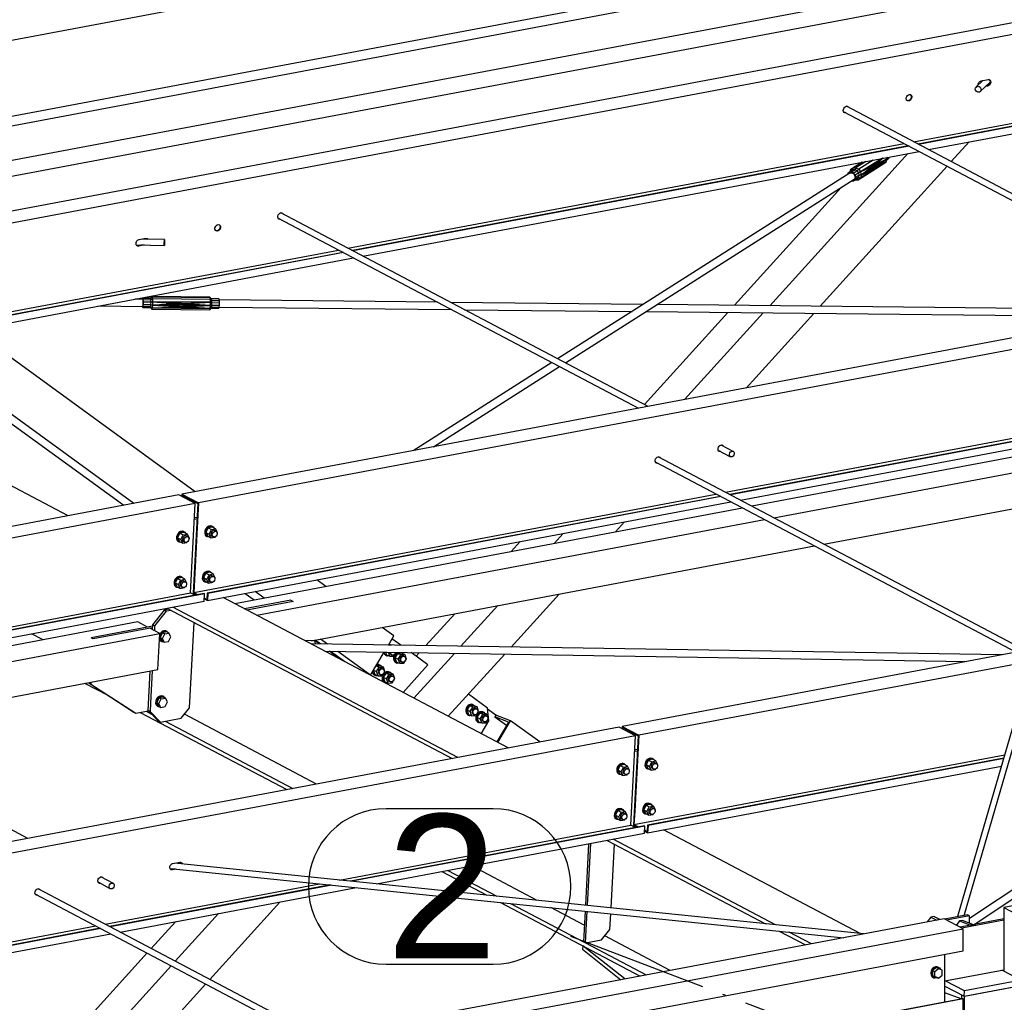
# Paper-space layout 'A0 Advance Steel' of a CAD drawing. Header units: millimetres. Extents: x -21 to 1320, y -7 to 928.
# Tile 47 of 134: x 812 to 846, y 134 to 168. Entities that reach past the tile are written whole.
import ezdxf

# ---------------------------------------------------------------- set-up
doc = ezdxf.new("R2010")
doc.units = ezdxf.units.MM
doc.linetypes.add('ACAD_ISO04W100', pattern=[30, 24, -3, 0, -3])
for name, color, linetype in [('AS_Belki', 145, 'CONTINUOUS'), ('AS_Blachy', 30, 'CONTINUOUS'), ('AS_Czesci specjalne', 31, 'CONTINUOUS'), ('AS_Siatki', 72, 'CONTINUOUS'), ('AS_Sruby', 9, 'CONTINUOUS')]:
    doc.layers.add(name, color=color, linetype=linetype)
doc.styles.add('Arial', font='arial.ttf', dxfattribs={"height": 150})

psp = doc.layouts.new('A0 Advance Steel')

# ---------------------------------------------------------------- linework, layer by layer
at = {"layer": 'AS_Belki', "linetype": 'Continuous', "ltscale": 0.25}
for p, q in [((845.547, 170.938), (795.226, 161.458)), ((795.958, 161.273), (846.311, 170.759)), ((848.423, 169.955), (798.928, 160.63)), ((801.523, 160.572), (849.104, 169.536)), ((854.855, 169.402), (802.042, 159.452)), ((854.855, 168.992), (802.616, 159.15)), ((803.05, 165.58), (817.7, 168.34)), ((842.718, 163.632), (854.855, 165.919)), ((854.855, 165.808), (842.873, 163.55)), ((854.855, 165.794), (842.892, 163.54)), ((845.064, 165.743), (845.304, 165.789)), ((843.239, 163.357), (854.855, 165.546)), ((845.128, 165.755), (844.896, 165.536)), ((845.032, 165.371), (845.373, 165.696)), ((845.292, 165.563), (845.219, 165.549)), ((845.273, 165.573), (845.237, 165.566)), ((845.346, 165.624), (845.263, 165.571)), ((845.292, 165.563), (845.273, 165.573)), ((853.134, 158.138), (840.389, 164.861)), ((840.299, 164.674), (852.807, 158.077)), ((823.087, 159.934), (842.391, 163.571)), ((842.546, 163.489), (823.242, 159.852)), ((842.565, 163.479), (823.261, 159.842)), ((844.03, 162.94), (844.649, 163.623)), ((823.608, 159.659), (842.912, 163.296)), ((837.726, 157.939), (842.515, 163.221)), ((839.479, 157.92), (843.887, 162.782)), ((840.516, 162.552), (830.365, 156.095)), ((830.635, 155.952), (840.657, 162.327)), ((840.206, 162.04), (836.499, 157.952)), ((820.668, 160.975), (833.176, 154.378)), ((833.503, 154.44), (820.758, 161.162)), ((815.748, 160.052), (816.717, 160.031)), ((815.947, 160.048), (815.804, 160.021)), ((815.804, 160.021), (815.823, 160.011)), ((816.012, 160.047), (815.823, 160.011)), ((815.835, 160.237), (816.075, 160.282)), ((816.717, 160.232), (815.906, 160.25)), ((802.45, 156.046), (822.76, 159.872)), ((822.915, 159.79), (802.92, 156.023)), ((822.934, 159.78), (802.939, 156.013)), ((802.926, 155.762), (823.281, 159.597)), ((854.855, 158.463), (817.324, 151.392)), ((814.443, 157.932), (815.964, 157.916)), ((815.967, 158.167), (815.705, 158.17)), ((854.855, 158.052), (817.897, 151.09)), ((826.196, 158.06), (818.62, 158.139)), ((833.336, 157.985), (826.649, 158.055)), ((851.317, 157.796), (833.823, 157.98)), ((818.618, 157.888), (826.681, 157.804)), ((827.134, 157.799), (832.948, 157.738)), ((836.274, 157.703), (833.376, 154.507)), ((833.435, 157.733), (850.055, 157.558)), ((834.77, 154.679), (837.501, 157.69)), ((836.904, 155.081), (839.253, 157.672)), ((817.787, 151.479), (810.045, 157.104)), ((807.564, 156.636), (815.306, 151.012)), ((815.654, 151.077), (807.912, 156.702)), ((813.369, 150.647), (803.474, 155.866)), ((830.164, 155.967), (825.347, 152.903)), ((826.051, 153.036), (830.434, 155.824)), ((836.187, 151.462), (854.855, 154.979)), ((854.855, 154.868), (836.342, 151.381)), ((854.855, 154.855), (836.361, 151.371)), ((836.708, 151.188), (854.855, 154.606)), ((854.855, 154.32), (837.109, 150.976)), ((837.873, 150.573), (854.855, 153.773)), ((835.95, 152.915), (836.346, 152.706)), ((836.477, 152.871), (836.04, 153.102)), ((833.768, 152.504), (846.276, 145.907)), ((846.603, 145.969), (833.858, 152.691)), ((839.607, 149.659), (854.855, 152.531)), ((817.215, 151.371), (731.546, 135.232)), ((817.788, 151.069), (732.119, 134.929)), ((817.788, 151.069), (817.215, 151.371)), ((817.324, 151.392), (817.32, 151.316)), ((817.324, 151.392), (817.897, 151.09)), ((817.342, 151.35), (817.339, 151.306)), ((817.342, 151.35), (817.876, 151.068)), ((817.581, 151.178), (817.645, 151.19)), ((817.623, 147.965), (817.788, 151.069)), ((817.876, 151.068), (817.711, 147.964)), ((817.732, 147.985), (835.86, 151.401)), ((817.897, 151.09), (817.84, 150.024)), ((836.015, 151.319), (818.202, 147.963)), ((818.208, 147.702), (836.381, 151.126)), ((836.034, 151.309), (818.221, 147.953)), ((836.782, 150.915), (819.156, 147.594)), ((819.92, 147.191), (837.546, 150.512)), ((832.374, 150.085), (832.688, 150.43)), ((817.84, 150.024), (817.816, 149.559)), ((829.06, 149.747), (828.747, 149.401)), ((830.24, 149.682), (830.554, 150.028)), ((817.816, 149.559), (817.732, 147.985)), ((821.824, 146.308), (839.28, 149.597)), ((822.315, 148.189), (822.002, 148.417)), ((820.181, 147.787), (819.868, 148.015)), ((801.56, 144.939), (817.623, 147.965)), ((818.093, 147.943), (801.715, 144.857)), ((818.112, 147.932), (801.734, 144.847)), ((802.081, 144.664), (818.099, 147.682)), ((817.778, 147.883), (817.623, 147.965)), ((817.711, 147.964), (817.842, 147.895)), ((817.732, 147.985), (817.887, 147.904)), ((818.112, 147.932), (818.093, 147.943)), ((818.099, 147.682), (818.112, 147.932)), ((818.103, 147.758), (818.208, 147.702)), ((818.104, 147.789), (818.19, 147.744)), ((818.202, 147.963), (818.19, 147.744)), ((818.202, 147.963), (818.221, 147.953)), ((818.221, 147.953), (818.208, 147.702)), ((828.65, 142.586), (818.755, 147.805)), ((819.52, 147.949), (819.834, 147.722)), ((828.752, 146.089), (830.418, 147.927)), ((816.803, 147.438), (826.698, 142.219)), ((826.905, 142.258), (817.01, 147.477)), ((827.008, 146.117), (828.284, 147.525)), ((854.855, 147.523), (832.606, 143.332)), ((826.791, 147.244), (825.787, 146.137)), ((854.855, 147.113), (833.179, 143.029)), ((815.789, 146.96), (802.481, 144.453)), ((816.133, 146.779), (814.17, 146.409)), ((816.133, 146.779), (815.789, 146.96)), ((816.554, 146.557), (816.21, 146.738)), ((824.675, 146.475), (824.27, 146.769)), ((803.245, 144.05), (816.554, 146.557)), ((812.505, 146.341), (812.105, 146.552)), ((814.247, 146.368), (814.17, 146.409)), ((816.487, 145.303), (816.554, 146.557)), ((821.932, 146.306), (821.908, 146.324)), ((822.083, 146.197), (821.934, 146.305)), ((822.377, 146.192), (822.136, 146.367)), ((824.489, 146.158), (824.675, 146.475)), ((811.976, 139.445), (799.231, 146.167)), ((845.786, 145.815), (821.796, 146.201)), ((822.287, 145.942), (844.558, 145.583)), ((823.869, 145.108), (822.731, 145.935)), ((822.979, 145.578), (822.807, 145.702)), ((823.872, 145.107), (824.343, 145.909)), ((825.373, 144.315), (826.783, 145.87)), ((825.563, 145.89), (825.452, 145.767)), ((826.57, 143.683), (828.527, 145.842)), ((804.98, 143.135), (816.487, 145.303)), ((825.863, 145.469), (824.997, 144.513)), ((813.965, 144.828), (814.751, 144.413)), ((846.402, 144.117), (844.246, 136.728)), ((844.476, 136.771), (846.631, 144.16)), ((815.876, 143.82), (820.961, 141.138)), ((816.083, 143.859), (816.265, 143.763)), ((821.999, 141.333), (817.407, 143.756)), ((828.219, 143.723), (828.185, 143.666)), ((828.185, 143.666), (828.591, 143.371)), ((828.659, 143.485), (828.185, 143.666)), ((828.731, 143.528), (828.219, 143.723)), ((832.497, 143.311), (746.828, 127.171)), ((816.741, 143.512), (821.168, 141.177)), ((828.659, 143.485), (828.254, 142.795)), ((828.29, 142.776), (828.731, 143.528)), ((829.743, 142.792), (828.731, 143.528)), ((833.07, 143.009), (832.497, 143.311)), ((832.606, 143.332), (832.602, 143.256)), ((832.606, 143.332), (833.179, 143.029)), ((832.623, 143.29), (832.621, 143.246)), ((832.623, 143.29), (833.158, 143.008)), ((833.07, 143.009), (747.401, 126.869)), ((832.863, 143.118), (832.927, 143.13)), ((832.904, 139.905), (833.07, 143.009)), ((833.158, 143.008), (832.993, 139.904)), ((833.179, 143.029), (833.097, 141.498)), ((833.014, 139.925), (845.886, 142.35)), ((845.852, 142.233), (833.484, 139.903)), ((845.848, 142.218), (833.503, 139.893)), ((833.489, 139.642), (845.771, 141.956)), ((833.097, 141.498), (833.039, 140.395)), ((833.039, 140.395), (833.014, 139.925)), ((849.893, 140.149), (844.655, 136.663)), ((822.794, 138), (832.904, 139.905)), ((833.375, 139.882), (823.175, 137.961)), ((833.394, 139.872), (823.222, 137.956)), ((833.059, 139.823), (832.904, 139.905)), ((832.993, 139.904), (833.123, 139.835)), ((833.014, 139.925), (833.168, 139.843)), ((833.394, 139.872), (833.375, 139.882)), ((833.38, 139.621), (833.394, 139.872)), ((833.484, 139.903), (833.472, 139.683)), ((833.484, 139.903), (833.503, 139.893)), ((833.503, 139.893), (833.489, 139.642)), ((844.82, 136.453), (850.041, 139.928)), ((824.074, 137.868), (833.38, 139.621)), ((833.384, 139.697), (833.489, 139.642)), ((833.386, 139.729), (833.472, 139.683)), ((840.87, 136.141), (834.037, 139.745)), ((832.085, 139.377), (837.579, 136.48)), ((837.928, 136.444), (832.292, 139.416)), ((817.006, 138.579), (817.246, 138.624)), ((840.994, 136.128), (817.061, 138.589)), ((829.658, 137.294), (827.386, 138.492)), ((854.855, 138.74), (845.857, 137.045)), ((814.95, 137.876), (814.513, 138.107)), ((816.916, 138.402), (840.301, 135.998)), ((817.089, 138.384), (816.975, 138.363)), ((816.994, 138.353), (816.975, 138.363)), ((817.136, 138.38), (816.994, 138.353)), ((826.348, 138.296), (827.907, 137.474)), ((826.555, 138.335), (828.256, 137.438)), ((814.423, 137.92), (814.819, 137.711)), ((814.66, 136.467), (822.101, 137.869)), ((822.482, 137.83), (814.815, 136.386)), ((822.529, 137.825), (814.834, 136.376)), ((815.181, 136.193), (823.382, 137.738)), ((812.241, 137.509), (821.737, 132.501)), ((822.064, 132.562), (812.331, 137.696)), ((818.291, 134.552), (820.726, 137.237)), ((828.382, 137.223), (833.231, 134.666)), ((828.731, 137.188), (831.258, 135.855)), ((817.094, 135.184), (818.592, 136.835)), ((831.289, 136.434), (830.133, 137.043)), ((845.857, 137.045), (846.509, 136.701)), ((845.857, 137.045), (845.857, 134.834)), ((843.785, 136.654), (780.419, 124.716)), ((790.666, 131.947), (814.333, 136.406)), ((817.098, 136.554), (816.257, 135.625)), ((844.437, 136.31), (843.785, 136.654)), ((781.071, 124.373), (844.437, 136.31)), ((814.488, 136.324), (790.821, 131.865)), ((814.507, 136.314), (790.84, 131.855)), ((791.187, 131.672), (814.854, 136.131)), ((834.269, 134.862), (832.001, 136.058)), ((838.054, 136.229), (838.968, 135.747)), ((839.175, 135.786), (838.403, 136.193)), ((844.437, 135.54), (844.437, 136.31)), ((831.335, 135.814), (833.438, 134.705)), ((785.006, 124.343), (844.437, 135.54)), ((816.113, 135.467), (811.711, 130.612)), ((843.808, 133.764), (843.808, 135.421)), ((813.204, 130.893), (816.951, 135.025)), ((815.338, 131.295), (818.148, 134.394)), ((846.454, 134.325), (844.491, 133.956)), ((844.388, 134.01), (844.388, 133.873)), ((844.414, 133.878), (793.8, 124.343)), ((844.437, 133.87), (793.87, 124.343)), ((844.437, 133.87), (844.414, 133.878)), ((844.437, 133.099), (844.437, 133.87)), ((844.476, 133.964), (844.491, 133.956)), ((844.491, 124.343), (844.491, 133.956))]:
    psp.add_line(p, q, dxfattribs=at)
at = {"layer": 'AS_Belki', "linetype": 'Continuous', "ltscale": 0.25, "extrusion": (-0.275874, -0.262288, 0.924715)}
psp.add_circle((462.303, 671.686, -276.5), 0.107, dxfattribs=at)
at = {"layer": 'AS_Belki', "linetype": 'Continuous', "ltscale": 0.25, "extrusion": (0.573065, -0.302263, 0.761731)}
for centre, radius in [((539.166, -508.986, 432.92), 0.12), ((523.973, -494.426, 420.536), 0.12), ((525.354, -509.239, 433.135), 0.107), ((502.048, -500.064, 425.331), 0.107)]:
    psp.add_circle(centre, radius, dxfattribs=at)
at = {"layer": 'AS_Belki', "linetype": 'Continuous', "ltscale": 0.25, "extrusion": (0.997846, -0.022324, 0.061693)}
psp.add_circle((178.358, -50.152, 811.382), 0.107, dxfattribs=at)
at = {"layer": 'AS_Belki', "linetype": 'Continuous', "ltscale": 0.25, "extrusion": (-0.573065, 0.302263, -0.761731)}
for centre, start, end in [((-540.899, -510.63, -434.319), 196.5308, 328.8074), ((-540.899, -510.647, -434.333), 148.8074, 328.8074), ((-540.747, -510.501, -434.209), 51.7123, 148.8074), ((-539.166, -508.969, -432.906), 196.5308, 2.6225), ((-537.784, -507.662, -431.794), 331.5473, 204.0751), ((-537.784, -507.646, -431.78), 196.5308, 204.0751), ((-537.784, -507.646, -431.78), 331.5469, 2.6225), ((-525.354, -495.75, -421.662), 331.5473, 204.0752), ((-525.354, -495.733, -421.648), 196.5307, 204.0751), ((-523.973, -494.41, -420.522), 196.5308, 2.6224), ((-525.354, -495.733, -421.648), 331.5473, 2.6226), ((-522.24, -492.765, -419.123), 328.8074, 148.8074), ((-522.24, -492.748, -419.109), 328.8074, 2.6223), ((-522.392, -492.911, -419.247), 148.8074, 203.7329), ((-522.392, -492.894, -419.233), 196.5308, 209.7558), ((-525.354, -508.91, -432.856), 331.5474, 204.0753), ((-525.354, -508.894, -432.842), 331.5473, 2.6224), ((-525.354, -508.894, -432.842), 196.5309, 204.0753), ((-523.973, -507.587, -431.73), 331.5473, 204.0752), ((-523.973, -507.57, -431.716), 331.5476, 2.6225), ((-523.973, -507.57, -431.716), 196.5307, 204.0752), ((-503.63, -501.251, -426.341), 328.8074, 148.8074), ((-503.781, -501.396, -426.465), 148.8074, 219.3875), ((-503.781, -501.38, -426.451), 196.5308, 224.6856), ((-502.048, -499.735, -425.052), 331.5471, 204.0752), ((-502.048, -499.719, -425.038), 196.5308, 204.0752), ((-503.63, -501.234, -426.327), 328.8074, 2.6225), ((-502.048, -499.719, -425.038), 331.547, 2.6225), ((-500.667, -498.411, -423.926), 331.5473, 204.0751), ((-500.667, -498.395, -423.912), 331.5469, 2.6224), ((-500.667, -498.395, -423.912), 196.5309, 204.0751)]:
    psp.add_arc(centre, 0.12, start, end, dxfattribs=at)
at = {"layer": 'AS_Blachy', "linetype": 'Continuous', "ltscale": 0.25}
for p, q in [((817.848, 150.535), (817.759, 150.519)), ((817.772, 150.576), (817.762, 150.581)), ((817.772, 150.576), (817.762, 150.574)), ((817.772, 150.576), (817.762, 150.574)), ((817.851, 150.591), (817.772, 150.576)), ((821.103, 147.715), (819.5, 147.413)), ((821.179, 147.675), (819.576, 147.373)), ((821.103, 147.715), (821.179, 147.675)), ((816.66, 147.315), (816.301, 146.861)), ((816.782, 147.332), (816.377, 146.821)), ((816.706, 147.372), (816.66, 147.315)), ((816.869, 147.403), (816.706, 147.372)), ((816.782, 147.332), (816.706, 147.372)), ((816.946, 147.362), (816.782, 147.332)), ((816.295, 146.754), (814.247, 146.368)), ((816.298, 146.81), (816.133, 146.779)), ((816.301, 146.861), (816.292, 146.695)), ((816.377, 146.821), (816.301, 146.861)), ((816.377, 146.821), (816.368, 146.655)), ((817.586, 143.982), (817.744, 146.941)), ((821.934, 146.306), (821.587, 146.312)), ((821.908, 146.324), (821.932, 146.306)), ((821.963, 146.199), (821.934, 146.306)), ((822.128, 146.196), (821.942, 146.331)), ((824.648, 146.351), (824.591, 146.332)), ((824.648, 146.351), (824.61, 146.365)), ((824.923, 146.151), (824.648, 146.351)), ((822.819, 145.662), (822.436, 145.94)), ((822.807, 145.702), (822.481, 145.939)), ((825.863, 145.469), (825.277, 145.894)), ((816.294, 145.266), (816.234, 144.143)), ((816.215, 145.252), (816.142, 143.888)), ((814.087, 144.851), (814.087, 144.841)), ((814.087, 144.841), (815.652, 143.832)), ((814.163, 144.801), (814.087, 144.841)), ((814.166, 144.866), (814.163, 144.801)), ((814.163, 144.801), (815.729, 143.792)), ((827.929, 143.967), (827.265, 144.45)), ((816.142, 143.888), (816.158, 143.873)), ((816.219, 143.848), (816.142, 143.888)), ((816.234, 144.143), (816.219, 143.848)), ((817.297, 143.617), (817.586, 143.982)), ((827.977, 143.526), (827.929, 143.967)), ((828.219, 143.723), (827.933, 143.93)), ((815.652, 143.832), (815.729, 143.792)), ((815.729, 143.792), (816.158, 143.873)), ((816.158, 143.873), (816.501, 143.521)), ((816.219, 143.848), (816.577, 143.481)), ((816.577, 143.481), (817.297, 143.617)), ((816.501, 143.521), (816.577, 143.481)), ((827.715, 143.079), (827.977, 143.526)), ((833.053, 142.515), (833.044, 142.52)), ((833.133, 142.53), (833.053, 142.515)), ((833.13, 142.475), (833.041, 142.458)), ((833.053, 142.515), (833.044, 142.513)), ((833.053, 142.515), (833.044, 142.513)), ((831.439, 139.256), (831.326, 137.123)), ((831.404, 137.114), (831.519, 139.271)), ((832.22, 137.031), (832.338, 139.244)), ((831.315, 136.922), (831.258, 135.855)), ((831.335, 135.814), (831.393, 136.914)), ((832.18, 136.284), (832.209, 136.83)), ((843.315, 136.716), (843.193, 136.543)), ((843.424, 136.737), (843.315, 136.716)), ((843.315, 136.716), (843.525, 136.605)), ((843.634, 136.626), (843.424, 136.737)), ((844.578, 136.791), (843.804, 136.645)), ((844.655, 136.761), (843.865, 136.612)), ((844.655, 136.761), (844.578, 136.791)), ((844.655, 136.505), (844.655, 136.761)), ((844.308, 136.578), (844.204, 136.434)), ((844.417, 136.599), (844.308, 136.578)), ((844.308, 136.578), (844.69, 136.428)), ((845.857, 136.648), (844.339, 136.362)), ((845.857, 136.605), (844.4, 136.33)), ((844.799, 136.449), (844.417, 136.599)), ((844.69, 136.428), (844.799, 136.449)), ((831.891, 135.919), (832.18, 136.284)), ((831.243, 135.713), (831.225, 135.595)), ((831.244, 135.714), (831.243, 135.713)), ((832.698, 134.565), (831.243, 135.713)), ((831.258, 135.855), (831.335, 135.814)), ((831.335, 135.814), (831.891, 135.919)), ((831.225, 135.595), (832.562, 134.54)), ((843.808, 134.501), (845.857, 134.887)), ((846.449, 134.522), (845.783, 134.873)), ((843.808, 134.316), (844.476, 133.964)), ((844.486, 134.152), (843.82, 134.503)), ((844.476, 133.964), (846.439, 134.333)), ((846.449, 134.522), (844.486, 134.152)), ((844.374, 133.871), (843.808, 134.086)), ((844.476, 133.964), (844.486, 134.152))]:
    psp.add_line(p, q, dxfattribs=at)
at = {"layer": 'AS_Czesci specjalne', "linetype": 'Continuous', "ltscale": 0.25}
for p, q in [((841.624, 163.053), (840.883, 162.582)), ((841.65, 163.058), (841.342, 162.833)), ((841.655, 163.059), (841.357, 162.835)), ((841.367, 162.719), (841.798, 163.039)), ((841.666, 163.061), (841.373, 162.825)), ((841.798, 163.039), (841.373, 162.825)), ((841.798, 163.039), (841.381, 162.747)), ((841.798, 163.039), (841.384, 162.805)), ((841.798, 163.039), (841.387, 162.777)), ((841.766, 162.939), (841.798, 163.039)), ((841.798, 163.039), (841.79, 163.084)), ((841.804, 163.087), (841.791, 163.079)), ((841.863, 163.066), (841.792, 163.021)), ((841.806, 163.02), (841.863, 163.066)), ((841.863, 163.066), (841.875, 163.1)), ((840.612, 162.718), (840.534, 162.656)), ((840.935, 162.923), (840.612, 162.718)), ((840.612, 162.718), (840.714, 162.725)), ((840.615, 162.652), (840.612, 162.718)), ((840.714, 162.725), (840.691, 162.657)), ((841.065, 162.948), (840.714, 162.725)), ((840.714, 162.725), (840.814, 162.675)), ((840.794, 162.309), (841.688, 162.878)), ((841.317, 162.995), (840.814, 162.675)), ((840.872, 162.371), (841.766, 162.939)), ((841.317, 162.687), (840.872, 162.371)), ((841.334, 162.682), (840.872, 162.371)), ((841.342, 162.833), (840.883, 162.582)), ((841.33, 162.818), (840.883, 162.582)), ((840.883, 162.582), (841.323, 162.794)), ((841.323, 162.794), (840.904, 162.47)), ((841.318, 162.763), (840.904, 162.47)), ((841.316, 162.732), (840.904, 162.47)), ((840.904, 162.47), (841.315, 162.706)), ((840.904, 162.47), (841.317, 162.687)), ((841.315, 162.706), (841.316, 162.732)), ((841.317, 162.687), (841.315, 162.706)), ((841.316, 162.732), (841.318, 162.763)), ((841.316, 162.73), (841.367, 162.719)), ((841.316, 162.716), (841.367, 162.719)), ((841.35, 162.696), (841.316, 162.704)), ((841.317, 162.691), (841.334, 162.682)), ((841.323, 162.679), (841.317, 162.687)), ((841.318, 162.763), (841.323, 162.794)), ((841.318, 162.76), (841.381, 162.747)), ((841.367, 162.719), (841.318, 162.753)), ((841.318, 162.686), (841.334, 162.682)), ((841.387, 162.777), (841.322, 162.791)), ((841.381, 162.747), (841.322, 162.786)), ((841.323, 162.794), (841.33, 162.818)), ((841.323, 162.795), (841.384, 162.805)), ((841.323, 162.679), (841.334, 162.682)), ((841.33, 162.818), (841.342, 162.833)), ((841.384, 162.805), (841.33, 162.816)), ((841.334, 162.682), (841.766, 162.939)), ((841.373, 162.825), (841.334, 162.823)), ((841.334, 162.682), (841.35, 162.696)), ((841.373, 162.825), (841.341, 162.832)), ((841.342, 162.833), (841.357, 162.835)), ((841.766, 162.939), (841.35, 162.696)), ((841.35, 162.696), (841.367, 162.719)), ((841.373, 162.825), (841.357, 162.835)), ((841.766, 162.939), (841.367, 162.719)), ((841.367, 162.719), (841.381, 162.747)), ((841.384, 162.805), (841.373, 162.825)), ((841.381, 162.747), (841.387, 162.777)), ((841.387, 162.777), (841.384, 162.805)), ((841.688, 162.878), (841.766, 162.939)), ((841.789, 163.009), (841.806, 163.02)), ((840.437, 162.529), (840.425, 162.494)), ((840.495, 162.575), (840.437, 162.529)), ((840.467, 162.52), (840.505, 162.551)), ((840.615, 162.652), (840.495, 162.575)), ((840.57, 162.58), (840.495, 162.575)), ((840.505, 162.551), (840.569, 162.555)), ((840.534, 162.656), (840.512, 162.586)), ((840.554, 162.613), (840.534, 162.656)), ((840.569, 162.555), (840.631, 162.524)), ((840.691, 162.657), (840.57, 162.58)), ((840.644, 162.543), (840.57, 162.58)), ((840.691, 162.657), (840.615, 162.652)), ((840.629, 162.272), (840.75, 162.349)), ((840.631, 162.524), (840.674, 162.466)), ((840.764, 162.62), (840.644, 162.543)), ((840.695, 162.474), (840.644, 162.543)), ((840.687, 162.397), (840.667, 162.335)), ((840.674, 162.466), (840.687, 162.397)), ((840.808, 162.394), (840.687, 162.318)), ((840.687, 162.318), (840.711, 162.392)), ((840.764, 162.62), (840.691, 162.657)), ((840.816, 162.551), (840.695, 162.474)), ((840.711, 162.392), (840.695, 162.474)), ((840.832, 162.468), (840.711, 162.392)), ((840.75, 162.349), (840.808, 162.394)), ((840.794, 162.309), (840.75, 162.349)), ((840.814, 162.675), (840.764, 162.62)), ((840.816, 162.551), (840.764, 162.62)), ((840.872, 162.371), (840.794, 162.309)), ((840.808, 162.394), (840.832, 162.468)), ((840.872, 162.371), (840.808, 162.394)), ((840.814, 162.675), (840.883, 162.582)), ((840.883, 162.582), (840.816, 162.551)), ((840.832, 162.468), (840.816, 162.551)), ((840.904, 162.47), (840.832, 162.468)), ((841.323, 162.679), (840.872, 162.371)), ((840.904, 162.47), (840.872, 162.371)), ((840.883, 162.582), (840.904, 162.47)), ((840.564, 162.267), (840.629, 162.272)), ((840.619, 162.296), (840.608, 162.295)), ((840.667, 162.335), (840.619, 162.296)), ((840.629, 162.272), (840.687, 162.318)), ((840.683, 162.306), (840.692, 162.302)), ((840.689, 162.31), (840.692, 162.302)), ((840.692, 162.302), (840.794, 162.309)), ((816.274, 158.26), (816.229, 158.203)), ((816.239, 158.195), (816.288, 158.25)), ((816.288, 158.25), (816.274, 158.26)), ((818.287, 158.239), (816.274, 158.26)), ((816.299, 158.183), (816.288, 158.25)), ((816.288, 158.25), (818.3, 158.229)), ((815.946, 157.917), (815.951, 157.885)), ((815.948, 158.169), (815.947, 158.167)), ((815.957, 158.206), (815.948, 158.169)), ((815.952, 157.91), (815.951, 157.916)), ((815.961, 157.904), (815.952, 157.91)), ((815.962, 157.91), (815.952, 157.91)), ((815.954, 158.167), (815.958, 158.18)), ((815.957, 158.206), (815.967, 158.199)), ((816.229, 158.203), (815.957, 158.206)), ((815.958, 158.18), (815.966, 158.174)), ((815.969, 157.935), (815.961, 157.904)), ((815.961, 157.878), (815.971, 157.915)), ((815.966, 158.174), (815.973, 158.132)), ((815.975, 158.149), (815.967, 158.199)), ((815.967, 158.199), (816.239, 158.195)), ((815.974, 157.994), (815.969, 157.935)), ((815.971, 157.915), (815.977, 157.985)), ((815.971, 157.915), (816.242, 157.912)), ((815.973, 158.132), (815.976, 158.067)), ((815.976, 158.067), (815.974, 157.994)), ((815.979, 158.071), (815.975, 158.149)), ((815.975, 158.149), (816.247, 158.146)), ((815.977, 157.985), (815.979, 158.071)), ((815.977, 157.985), (816.249, 157.983)), ((815.979, 158.071), (816.25, 158.068)), ((816.239, 158.195), (816.229, 158.203)), ((816.232, 157.875), (816.242, 157.912)), ((816.247, 158.146), (816.239, 158.195)), ((816.242, 157.912), (816.249, 157.983)), ((816.242, 157.912), (816.292, 157.867)), ((816.247, 158.146), (816.299, 158.183)), ((816.25, 158.068), (816.247, 158.146)), ((816.249, 157.983), (816.25, 158.068)), ((816.249, 157.983), (816.301, 157.962)), ((816.25, 158.068), (816.304, 158.078)), ((816.301, 157.962), (816.292, 157.867)), ((816.292, 157.867), (817.248, 157.902)), ((816.299, 158.183), (816.304, 158.078)), ((816.299, 158.183), (818.311, 158.162)), ((816.304, 158.078), (816.301, 157.962)), ((817.253, 158.008), (816.301, 157.962)), ((816.301, 157.962), (817.235, 157.982)), ((816.301, 157.962), (817.248, 157.902)), ((816.301, 157.962), (817.232, 157.924)), ((816.301, 157.962), (817.228, 157.953)), ((816.304, 158.078), (817.253, 158.008)), ((816.304, 158.078), (817.279, 158.026)), ((817.31, 158.032), (816.304, 158.078)), ((818.316, 158.057), (816.304, 158.078)), ((817.228, 157.953), (817.235, 157.982)), ((817.232, 157.924), (817.228, 157.953)), ((817.238, 157.932), (817.229, 157.944)), ((817.248, 157.902), (817.23, 157.938)), ((817.232, 157.924), (817.248, 157.902)), ((817.234, 157.938), (817.356, 157.937)), ((817.235, 157.982), (817.253, 158.008)), ((817.248, 157.902), (817.238, 157.932)), ((817.238, 157.932), (817.272, 157.887)), ((817.261, 157.919), (817.238, 157.932)), ((817.241, 157.991), (817.266, 157.992)), ((817.242, 157.992), (817.266, 157.992)), ((817.245, 157.997), (817.266, 157.992)), ((817.248, 157.902), (817.272, 157.887)), ((817.266, 157.992), (817.252, 158.006)), ((817.253, 158.008), (817.279, 158.026)), ((817.266, 157.992), (817.26, 158.013)), ((817.272, 157.887), (817.261, 157.919)), ((817.291, 157.914), (817.261, 157.919)), ((817.266, 157.992), (817.285, 158.027)), ((817.266, 157.992), (817.297, 157.999)), ((817.376, 157.986), (817.266, 157.992)), ((817.266, 157.992), (817.375, 157.991)), ((817.272, 157.887), (817.291, 157.914)), ((817.279, 158.026), (817.31, 158.032)), ((817.288, 158.028), (817.297, 157.999)), ((817.323, 157.918), (817.291, 157.914)), ((817.291, 157.914), (817.302, 157.882)), ((817.292, 158.028), (817.322, 158.017)), ((817.297, 157.999), (817.322, 158.017)), ((817.297, 157.999), (817.371, 157.998)), ((817.302, 157.882), (817.323, 157.918)), ((817.31, 158.032), (818.316, 158.057)), ((817.31, 158.032), (817.34, 158.025)), ((817.318, 158.03), (817.322, 158.017)), ((817.322, 158.017), (817.329, 158.028)), ((817.322, 158.017), (817.352, 158.017)), ((817.35, 157.931), (817.323, 157.918)), ((817.323, 157.918), (817.333, 157.886)), ((817.323, 157.918), (817.36, 157.9)), ((817.333, 157.886), (817.36, 157.9)), ((817.34, 158.025), (818.316, 158.057)), ((817.34, 158.025), (817.365, 158.007)), ((817.369, 157.952), (817.35, 157.931)), ((817.35, 157.931), (817.36, 157.9)), ((817.36, 157.9), (817.369, 157.952)), ((817.36, 157.9), (818.313, 157.941)), ((817.36, 157.9), (817.379, 157.923)), ((818.304, 157.846), (817.36, 157.9)), ((817.365, 158.007), (818.316, 158.057)), ((817.365, 158.007), (817.382, 157.981)), ((818.313, 157.941), (817.365, 158.007)), ((817.378, 157.98), (817.369, 157.952)), ((817.369, 157.952), (817.379, 157.923)), ((817.376, 157.991), (817.378, 157.98)), ((817.378, 157.98), (817.382, 157.981)), ((817.379, 157.923), (817.378, 157.98)), ((817.378, 157.98), (817.387, 157.951)), ((817.379, 157.923), (817.387, 157.951)), ((817.379, 157.923), (818.313, 157.941)), ((817.387, 157.951), (817.382, 157.981)), ((818.313, 157.941), (817.382, 157.981)), ((817.387, 157.951), (818.313, 157.941)), ((818.3, 158.229), (818.287, 158.239)), ((818.311, 158.162), (818.3, 158.229)), ((818.344, 158.174), (818.3, 158.229)), ((818.304, 157.846), (818.313, 157.941)), ((818.316, 158.057), (818.311, 158.162)), ((818.311, 158.162), (818.352, 158.124)), ((818.313, 157.941), (818.316, 158.057)), ((818.313, 157.941), (818.353, 157.96)), ((818.316, 158.057), (818.355, 158.046)), ((818.605, 158.178), (818.338, 158.181)), ((818.344, 158.174), (818.352, 158.124)), ((818.615, 158.171), (818.344, 158.174)), ((818.353, 157.96), (818.347, 157.89)), ((818.352, 158.124), (818.355, 158.046)), ((818.352, 158.124), (818.623, 158.122)), ((818.355, 158.046), (818.353, 157.96)), ((818.353, 157.96), (818.625, 157.958)), ((818.355, 158.046), (818.627, 158.044)), ((818.615, 158.171), (818.605, 158.178)), ((818.623, 158.122), (818.615, 158.171)), ((818.618, 157.887), (818.625, 157.958)), ((818.627, 158.044), (818.623, 158.122)), ((818.625, 157.958), (818.627, 158.044)), ((815.951, 157.885), (815.961, 157.878)), ((815.961, 157.878), (816.232, 157.875)), ((816.228, 157.875), (816.266, 157.827)), ((816.232, 157.875), (816.279, 157.817)), ((816.266, 157.827), (816.279, 157.817)), ((816.279, 157.817), (816.292, 157.867)), ((816.279, 157.817), (818.291, 157.796)), ((816.292, 157.867), (817.272, 157.887)), ((816.292, 157.867), (817.302, 157.882)), ((816.292, 157.867), (818.304, 157.846)), ((817.272, 157.887), (817.302, 157.882)), ((817.302, 157.882), (817.333, 157.886)), ((817.302, 157.882), (818.304, 157.846)), ((817.333, 157.886), (818.304, 157.846)), ((818.291, 157.796), (818.337, 157.853)), ((818.291, 157.796), (818.304, 157.846)), ((818.304, 157.846), (818.347, 157.89)), ((818.347, 157.89), (818.337, 157.853)), ((818.337, 157.853), (818.608, 157.85)), ((818.347, 157.89), (818.618, 157.887)), ((818.608, 157.85), (818.618, 157.887))]:
    psp.add_line(p, q, dxfattribs=at)
at = {"layer": 'AS_Siatki', "color": 20, "linetype": 'Continuous', "ltscale": 0.25}
for p, q in [((828.124, 140.476), (824.412, 140.476)), ((824.412, 135.076), (828.124, 135.076))]:
    psp.add_line(p, q, dxfattribs=at)
at = {"layer": 'AS_Siatki', "color": 20, "linetype": 'ACAD_ISO04W100', "ltscale": 0.25}
psp.add_line((842.505, 131.591), (830.824, 136.041), dxfattribs=at)
at = {"layer": 'AS_Siatki', "color": 20, "linetype": 'Continuous', "ltscale": 0.25}
for centre, start, end in [((824.412, 137.776), 90, 270), ((828.124, 137.776), 270, 90)]:
    psp.add_arc(centre, 2.7, start, end, dxfattribs=at)
at = {"layer": 'AS_Sruby', "linetype": 'Continuous', "ltscale": 0.25}
for p, q in [((817.253, 150.04), (817.172, 149.881)), ((817.399, 150.068), (817.253, 150.04)), ((817.253, 150.04), (817.366, 149.981)), ((817.417, 150.082), (817.394, 150.094)), ((817.512, 150.008), (817.399, 150.068)), ((818.234, 150.225), (818.154, 150.066)), ((818.154, 150.066), (818.219, 149.935)), ((818.154, 150.066), (818.267, 150.007)), ((818.38, 150.253), (818.234, 150.225)), ((818.234, 150.225), (818.348, 150.166)), ((818.267, 150.007), (818.348, 150.166)), ((818.348, 150.166), (818.493, 150.193)), ((818.399, 150.267), (818.376, 150.279)), ((818.493, 150.193), (818.38, 150.253)), ((818.502, 150.106), (818.451, 150.133)), ((818.559, 150.061), (818.493, 150.193)), ((818.549, 150.042), (818.559, 150.061)), ((817.172, 149.881), (817.237, 149.75)), ((817.172, 149.881), (817.285, 149.822)), ((817.196, 149.747), (817.219, 149.735)), ((817.237, 149.75), (817.35, 149.69)), ((817.285, 149.822), (817.366, 149.981)), ((817.35, 149.69), (817.285, 149.822)), ((817.35, 149.69), (817.496, 149.718)), ((817.366, 149.981), (817.512, 150.008)), ((817.393, 149.75), (817.444, 149.723)), ((817.521, 149.921), (817.469, 149.948)), ((817.496, 149.718), (817.504, 149.733)), ((817.577, 149.877), (817.512, 150.008)), ((817.567, 149.857), (817.577, 149.877)), ((818.177, 149.932), (818.2, 149.92)), ((818.219, 149.935), (818.332, 149.875)), ((818.332, 149.875), (818.267, 150.007)), ((818.332, 149.875), (818.478, 149.902)), ((818.374, 149.935), (818.426, 149.908)), ((818.478, 149.902), (818.486, 149.918)), ((818.297, 148.685), (818.151, 148.657)), ((818.315, 148.699), (818.292, 148.711)), ((818.41, 148.625), (818.297, 148.685)), ((817.169, 148.472), (817.089, 148.313)), ((817.315, 148.5), (817.169, 148.472)), ((817.169, 148.472), (817.282, 148.413)), ((817.202, 148.254), (817.282, 148.413)), ((817.282, 148.413), (817.428, 148.44)), ((817.334, 148.514), (817.311, 148.527)), ((817.428, 148.44), (817.315, 148.5)), ((817.437, 148.353), (817.386, 148.38)), ((817.493, 148.309), (817.428, 148.44)), ((818.151, 148.657), (818.07, 148.498)), ((818.07, 148.498), (818.135, 148.367)), ((818.07, 148.498), (818.183, 148.439)), ((818.094, 148.364), (818.117, 148.352)), ((818.135, 148.367), (818.248, 148.307)), ((818.151, 148.657), (818.264, 148.598)), ((818.183, 148.439), (818.264, 148.598)), ((818.248, 148.307), (818.183, 148.439)), ((818.248, 148.307), (818.394, 148.335)), ((818.264, 148.598), (818.41, 148.625)), ((818.291, 148.367), (818.342, 148.34)), ((818.419, 148.538), (818.367, 148.565)), ((818.394, 148.335), (818.402, 148.35)), ((818.475, 148.494), (818.41, 148.625)), ((818.465, 148.474), (818.475, 148.494)), ((817.089, 148.313), (817.154, 148.182)), ((817.089, 148.313), (817.202, 148.254)), ((817.112, 148.179), (817.135, 148.167)), ((817.154, 148.182), (817.267, 148.122)), ((817.267, 148.122), (817.202, 148.254)), ((817.267, 148.122), (817.413, 148.15)), ((817.309, 148.182), (817.36, 148.155)), ((817.413, 148.15), (817.421, 148.165)), ((817.484, 148.29), (817.493, 148.309)), ((816.816, 146.626), (816.793, 146.638)), ((816.651, 146.584), (816.571, 146.425)), ((816.571, 146.425), (816.636, 146.293)), ((816.571, 146.425), (816.647, 146.385)), ((816.595, 146.291), (816.617, 146.279)), ((816.636, 146.293), (816.712, 146.253)), ((816.647, 146.385), (816.728, 146.544)), ((816.712, 146.253), (816.647, 146.385)), ((816.797, 146.611), (816.651, 146.584)), ((816.651, 146.584), (816.728, 146.544)), ((816.712, 146.253), (816.858, 146.28)), ((816.728, 146.544), (816.874, 146.571)), ((816.874, 146.571), (816.797, 146.611)), ((816.858, 146.28), (816.939, 146.44)), ((816.939, 146.44), (816.874, 146.571)), ((824.582, 146.156), (824.564, 146.164)), ((824.39, 145.909), (824.424, 145.816)), ((824.417, 145.791), (824.44, 145.783)), ((824.424, 145.816), (824.537, 145.773)), ((824.537, 145.773), (824.488, 145.907)), ((824.537, 145.773), (824.682, 145.777)), ((824.604, 145.822), (824.637, 145.809)), ((824.682, 145.777), (824.756, 145.903)), ((824.803, 145.867), (824.713, 145.715)), ((824.713, 145.715), (824.768, 145.566)), ((824.827, 145.671), (824.713, 145.715)), ((824.947, 145.871), (824.803, 145.867)), ((824.803, 145.867), (824.916, 145.824)), ((824.827, 145.671), (824.916, 145.824)), ((824.882, 145.523), (824.827, 145.671)), ((824.916, 145.824), (825.061, 145.828)), ((825.061, 145.828), (824.947, 145.871)), ((825.028, 145.766), (824.994, 145.779)), ((825.026, 145.527), (825.116, 145.679)), ((825.116, 145.679), (825.061, 145.828)), ((823.97, 145.274), (824.022, 145.132)), ((824.081, 145.237), (823.973, 145.279)), ((824.063, 145.431), (824.17, 145.39)), ((824.201, 145.437), (824.064, 145.433)), ((824.081, 145.237), (824.17, 145.39)), ((824.185, 145.471), (824.162, 145.479)), ((824.17, 145.39), (824.315, 145.394)), ((824.315, 145.394), (824.201, 145.437)), ((824.282, 145.332), (824.249, 145.345)), ((824.37, 145.245), (824.315, 145.394)), ((824.762, 145.541), (824.785, 145.532)), ((824.768, 145.566), (824.882, 145.523)), ((824.882, 145.523), (825.026, 145.527)), ((824.948, 145.572), (824.982, 145.559)), ((824.016, 145.107), (824.039, 145.098)), ((824.022, 145.132), (824.136, 145.089)), ((824.136, 145.089), (824.081, 145.237)), ((824.136, 145.089), (824.28, 145.092)), ((824.202, 145.138), (824.236, 145.125)), ((824.28, 145.092), (824.37, 145.245)), ((824.401, 145.183), (824.312, 145.03)), ((824.312, 145.03), (824.367, 144.882)), ((824.425, 144.987), (824.312, 145.03)), ((824.546, 145.187), (824.401, 145.183)), ((824.401, 145.183), (824.515, 145.14)), ((824.425, 144.987), (824.515, 145.14)), ((824.481, 144.838), (824.425, 144.987)), ((824.53, 145.22), (824.507, 145.229)), ((824.515, 145.14), (824.659, 145.143)), ((824.659, 145.143), (824.546, 145.187)), ((824.627, 145.082), (824.593, 145.094)), ((824.625, 144.842), (824.714, 144.995)), ((824.714, 144.995), (824.659, 145.143)), ((824.36, 144.857), (824.383, 144.848)), ((824.367, 144.882), (824.481, 144.838)), ((824.481, 144.838), (824.625, 144.842)), ((824.547, 144.887), (824.58, 144.875)), ((816.531, 144.326), (816.45, 144.167)), ((816.527, 144.127), (816.608, 144.286)), ((816.677, 144.354), (816.531, 144.326)), ((816.531, 144.326), (816.608, 144.286)), ((816.608, 144.286), (816.753, 144.313)), ((816.696, 144.368), (816.673, 144.38)), ((816.753, 144.313), (816.677, 144.354)), ((816.819, 144.182), (816.753, 144.313)), ((816.45, 144.167), (816.516, 144.036)), ((816.45, 144.167), (816.527, 144.127)), ((816.474, 144.033), (816.497, 144.021)), ((816.516, 144.036), (816.592, 143.995)), ((816.592, 143.995), (816.527, 144.127)), ((816.592, 143.995), (816.738, 144.023)), ((816.738, 144.023), (816.819, 144.182)), ((827.309, 144.047), (827.219, 143.894)), ((827.219, 143.894), (827.274, 143.745)), ((827.333, 143.851), (827.219, 143.894)), ((827.453, 144.05), (827.309, 144.047)), ((827.422, 144.003), (827.309, 144.047)), ((827.333, 143.851), (827.422, 144.003)), ((827.437, 144.084), (827.414, 144.093)), ((827.422, 144.003), (827.567, 144.007)), ((827.567, 144.007), (827.453, 144.05)), ((827.534, 143.945), (827.501, 143.958)), ((827.622, 143.858), (827.567, 144.007)), ((827.268, 143.721), (827.291, 143.712)), ((827.274, 143.745), (827.388, 143.702)), ((827.388, 143.702), (827.333, 143.851)), ((827.388, 143.702), (827.533, 143.706)), ((827.454, 143.751), (827.488, 143.738)), ((827.533, 143.706), (827.622, 143.858)), ((827.653, 143.796), (827.564, 143.644)), ((827.564, 143.644), (827.619, 143.495)), ((827.677, 143.601), (827.564, 143.644)), ((827.798, 143.8), (827.653, 143.796)), ((827.767, 143.753), (827.653, 143.796)), ((827.677, 143.601), (827.767, 143.753)), ((827.733, 143.452), (827.677, 143.601)), ((827.782, 143.834), (827.759, 143.842)), ((827.767, 143.753), (827.911, 143.757)), ((827.911, 143.757), (827.798, 143.8)), ((827.879, 143.695), (827.845, 143.708)), ((827.877, 143.456), (827.967, 143.608)), ((827.967, 143.608), (827.911, 143.757)), ((827.612, 143.47), (827.635, 143.461)), ((827.619, 143.495), (827.733, 143.452)), ((827.733, 143.452), (827.877, 143.456)), ((827.799, 143.501), (827.832, 143.488)), ((833.662, 142.192), (833.516, 142.165)), ((833.681, 142.207), (833.658, 142.219)), ((833.775, 142.133), (833.662, 142.192)), ((832.535, 141.98), (832.454, 141.821)), ((832.68, 142.007), (832.535, 141.98)), ((832.535, 141.98), (832.648, 141.92)), ((832.567, 141.761), (832.648, 141.92)), ((832.648, 141.92), (832.794, 141.948)), ((832.699, 142.022), (832.676, 142.034)), ((832.794, 141.948), (832.68, 142.007)), ((832.802, 141.861), (832.751, 141.888)), ((832.859, 141.816), (832.794, 141.948)), ((833.516, 142.165), (833.435, 142.006)), ((833.435, 142.006), (833.501, 141.874)), ((833.435, 142.006), (833.549, 141.946)), ((833.459, 141.872), (833.482, 141.86)), ((833.501, 141.874), (833.614, 141.815)), ((833.516, 142.165), (833.629, 142.105)), ((833.549, 141.946), (833.629, 142.105)), ((833.614, 141.815), (833.549, 141.946)), ((833.614, 141.815), (833.76, 141.842)), ((833.629, 142.105), (833.775, 142.133)), ((833.656, 141.875), (833.707, 141.848)), ((833.784, 142.046), (833.733, 142.073)), ((833.76, 141.842), (833.767, 141.858)), ((833.84, 142.001), (833.775, 142.133)), ((833.831, 141.982), (833.84, 142.001)), ((832.454, 141.821), (832.519, 141.689)), ((832.454, 141.821), (832.567, 141.761)), ((832.478, 141.687), (832.501, 141.675)), ((832.519, 141.689), (832.632, 141.63)), ((832.632, 141.63), (832.567, 141.761)), ((832.632, 141.63), (832.778, 141.657)), ((832.675, 141.69), (832.726, 141.663)), ((832.778, 141.657), (832.786, 141.673)), ((832.849, 141.797), (832.859, 141.816)), ((833.433, 140.597), (833.352, 140.438)), ((833.578, 140.625), (833.433, 140.597)), ((833.433, 140.597), (833.546, 140.537)), ((833.465, 140.378), (833.546, 140.537)), ((833.546, 140.537), (833.692, 140.565)), ((833.597, 140.639), (833.574, 140.651)), ((833.692, 140.565), (833.578, 140.625)), ((833.7, 140.478), (833.649, 140.505)), ((833.757, 140.433), (833.692, 140.565)), ((832.451, 140.412), (832.37, 140.253)), ((832.37, 140.253), (832.436, 140.122)), ((832.37, 140.253), (832.483, 140.193)), ((832.597, 140.44), (832.451, 140.412)), ((832.451, 140.412), (832.564, 140.352)), ((832.483, 140.193), (832.564, 140.352)), ((832.549, 140.062), (832.483, 140.193)), ((832.564, 140.352), (832.71, 140.38)), ((832.615, 140.454), (832.593, 140.466)), ((832.71, 140.38), (832.597, 140.44)), ((832.719, 140.293), (832.668, 140.32)), ((832.775, 140.248), (832.71, 140.38)), ((832.765, 140.229), (832.775, 140.248)), ((833.352, 140.438), (833.417, 140.306)), ((833.352, 140.438), (833.465, 140.378)), ((833.376, 140.304), (833.399, 140.292)), ((833.417, 140.306), (833.53, 140.247)), ((833.53, 140.247), (833.465, 140.378)), ((833.53, 140.247), (833.676, 140.274)), ((833.573, 140.307), (833.624, 140.28)), ((833.676, 140.274), (833.684, 140.29)), ((833.747, 140.414), (833.757, 140.433)), ((832.394, 140.119), (832.417, 140.107)), ((832.436, 140.122), (832.549, 140.062)), ((832.549, 140.062), (832.694, 140.089)), ((832.591, 140.122), (832.642, 140.095)), ((832.694, 140.089), (832.702, 140.105)), ((843.504, 134.961), (843.378, 134.852)), ((843.378, 134.852), (843.454, 134.822)), ((843.378, 134.852), (843.378, 134.68)), ((843.378, 134.68), (843.504, 134.618)), ((843.378, 134.68), (843.454, 134.651)), ((843.454, 134.822), (843.581, 134.932)), ((843.454, 134.651), (843.454, 134.822)), ((843.581, 134.932), (843.504, 134.961)), ((843.567, 134.979), (843.544, 134.988)), ((843.707, 134.87), (843.581, 134.932)), ((843.581, 134.589), (843.707, 134.698)), ((843.707, 134.698), (843.707, 134.87)), ((843.418, 134.609), (843.441, 134.6)), ((843.581, 134.589), (843.454, 134.651)), ((843.504, 134.618), (843.581, 134.589))]:
    psp.add_line(p, q, dxfattribs=at)
at = {"layer": 'AS_Sruby', "linetype": 'Continuous', "ltscale": 0.25, "extrusion": (0.573065, -0.302263, 0.761731)}
for centre in [(514.521, -498.136, 423.691), (513.9, -497.54, 423.185), (512.474, -498.041, 423.611), (513.095, -498.636, 424.117), (513.9, -510.701, 434.378), (514.521, -511.296, 434.885), (513.095, -511.797, 435.311), (512.474, -511.201, 434.804)]:
    psp.add_circle(centre, 0.107, dxfattribs=at)
at = {"layer": 'AS_Sruby', "linetype": 'Continuous', "ltscale": 0.25, "extrusion": (0.575254, -0.219126, 0.788078)}
for centre in [(429.798, -566.717, 442.669), (429.127, -566.29, 442.335), (429.016, -566.614, 442.588), (428.989, -569.074, 444.509), (428.878, -569.398, 444.762)]:
    psp.add_circle(centre, 0.107, dxfattribs=at)
at = {"layer": 'AS_Sruby', "linetype": 'Continuous', "ltscale": 0.25, "extrusion": (0.573065, -0.302263, 0.761731)}
for centre, radius, start, end in [((513.9, -497.379, 423.048), 0.2, 357.4426, 177.4426), ((514.521, -497.974, 423.554), 0.2, 357.4426, 177.4426), ((514.521, -498.092, 423.654), 0.107, 8.6926, 188.6926), ((513.9, -497.496, 423.147), 0.107, 8.6926, 188.6926), ((513.095, -498.475, 423.98), 0.2, 357.4426, 177.4426), ((512.474, -497.88, 423.474), 0.2, 357.4426, 177.4426), ((512.474, -497.997, 423.573), 0.107, 8.6926, 188.6926), ((513.095, -498.592, 424.08), 0.107, 8.6926, 188.6926), ((510.562, -498.202, 423.748), 0.2, 357.4426, 95.3259), ((510.562, -498.202, 423.748), 0.2, 147.0592, 177.4426), ((508.509, -498.923, 424.361), 0.2, 357.4426, 177.4426), ((514.521, -511.135, 434.748), 0.2, 357.4426, 177.4426), ((513.9, -510.539, 434.241), 0.2, 357.4426, 177.4426), ((513.9, -510.656, 434.341), 0.107, 8.6926, 188.6926), ((514.521, -511.252, 434.848), 0.107, 8.6926, 188.6926), ((512.474, -511.04, 434.667), 0.2, 357.4426, 177.4426), ((513.095, -511.636, 435.174), 0.2, 357.4426, 177.4426), ((513.095, -511.753, 435.274), 0.107, 8.6926, 188.6926), ((512.474, -511.157, 434.767), 0.107, 8.6926, 188.6926)]:
    psp.add_arc(centre, radius, start, end, dxfattribs=at)
at = {"layer": 'AS_Sruby', "linetype": 'Continuous', "ltscale": 0.25, "extrusion": (-0.573065, 0.302263, -0.761731)}
for centre, start, end in [((-513.9, -497.399, -423.064), 333.5975, 206.6718), ((-514.521, -497.994, -423.571), 333.5975, 206.6718), ((-513.095, -498.495, -423.997), 333.5975, 206.6717), ((-512.474, -497.899, -423.49), 333.5975, 206.6718), ((-510.562, -498.222, -423.764), 333.5974, 206.6717), ((-508.509, -498.943, -424.378), 333.5974, 206.6717), ((-514.521, -511.155, -434.765), 333.5975, 206.6716), ((-513.9, -510.559, -434.258), 333.5975, 206.6718), ((-512.474, -511.06, -434.684), 333.5974, 206.6717), ((-513.095, -511.656, -435.191), 333.5974, 206.6717)]:
    psp.add_arc(centre, 0.2, start, end, dxfattribs=at)
at = {"layer": 'AS_Sruby', "linetype": 'Continuous', "ltscale": 0.25, "extrusion": (0.575254, -0.219126, 0.788078)}
for centre, radius, start, end in [((429.909, -566.25, 442.304), 0.2, 359.2093, 23.6812), ((429.909, -566.25, 442.304), 0.2, 132.2374, 179.2093), ((429.909, -566.365, 442.394), 0.107, 117.6509, 190.4593), ((429.798, -566.574, 442.557), 0.2, 85.027, 179.2093), ((429.798, -566.574, 442.557), 0.2, 42.8343, 70.8915), ((429.798, -566.689, 442.647), 0.107, 10.4593, 190.4593), ((429.127, -566.146, 442.223), 0.2, 359.2093, 23.6812), ((429.127, -566.262, 442.313), 0.107, 10.4593, 190.4593), ((429.016, -566.47, 442.476), 0.2, 359.2093, 70.8917), ((429.127, -566.146, 442.223), 0.2, 132.2374, 179.2093), ((429.016, -566.47, 442.476), 0.2, 85.0269, 179.2093), ((429.016, -566.586, 442.566), 0.107, 10.4593, 190.4593), ((428.989, -568.93, 444.397), 0.2, 359.2093, 179.2093), ((428.989, -569.046, 444.487), 0.107, 10.4593, 190.4593), ((428.878, -569.254, 444.65), 0.2, 85.0271, 179.2093), ((428.878, -569.254, 444.65), 0.2, 359.2093, 70.8918), ((428.878, -569.37, 444.74), 0.107, 10.4593, 190.4593), ((426.223, -583.372, 455.678), 0.2, 3.297, 183.297)]:
    psp.add_arc(centre, radius, start, end, dxfattribs=at)
at = {"layer": 'AS_Sruby', "linetype": 'Continuous', "ltscale": 0.25, "extrusion": (-0.575254, 0.219126, -0.788078)}
for centre, radius, start, end in [((-429.909, -566.27, -442.319), 0.2, 149.6704, 178.5124), ((-429.909, -566.27, -442.319), 0.2, 331.1596, 55.4402), ((-429.909, -566.393, -442.416), 0.107, 258.831, 69.1945), ((-429.798, -566.593, -442.572), 0.2, 331.1596, 143.5767), ((-429.798, -566.593, -442.572), 0.2, 184.5063, 208.8046), ((-429.127, -566.166, -442.238), 0.2, 144.5237, 208.8046), ((-429.127, -566.166, -442.238), 0.2, 331.1596, 59.5577), ((-429.016, -566.49, -442.491), 0.2, 331.1596, 208.8046), ((-428.989, -568.95, -444.412), 0.2, 331.1595, 208.8046), ((-428.878, -569.274, -444.665), 0.2, 331.1596, 208.8046), ((-426.223, -583.392, -455.693), 0.2, 323.4634, 219.8603)]:
    psp.add_arc(centre, radius, start, end, dxfattribs=at)

# ---------------------------------------------------------------- texts
at = {"layer": 'AS_Siatki', "color": 20, "style": 'Arial'}
psp.add_text('2', height=5, dxfattribs=at).set_placement((824.408, 135.276))

doc.saveas('drawing.dxf')
